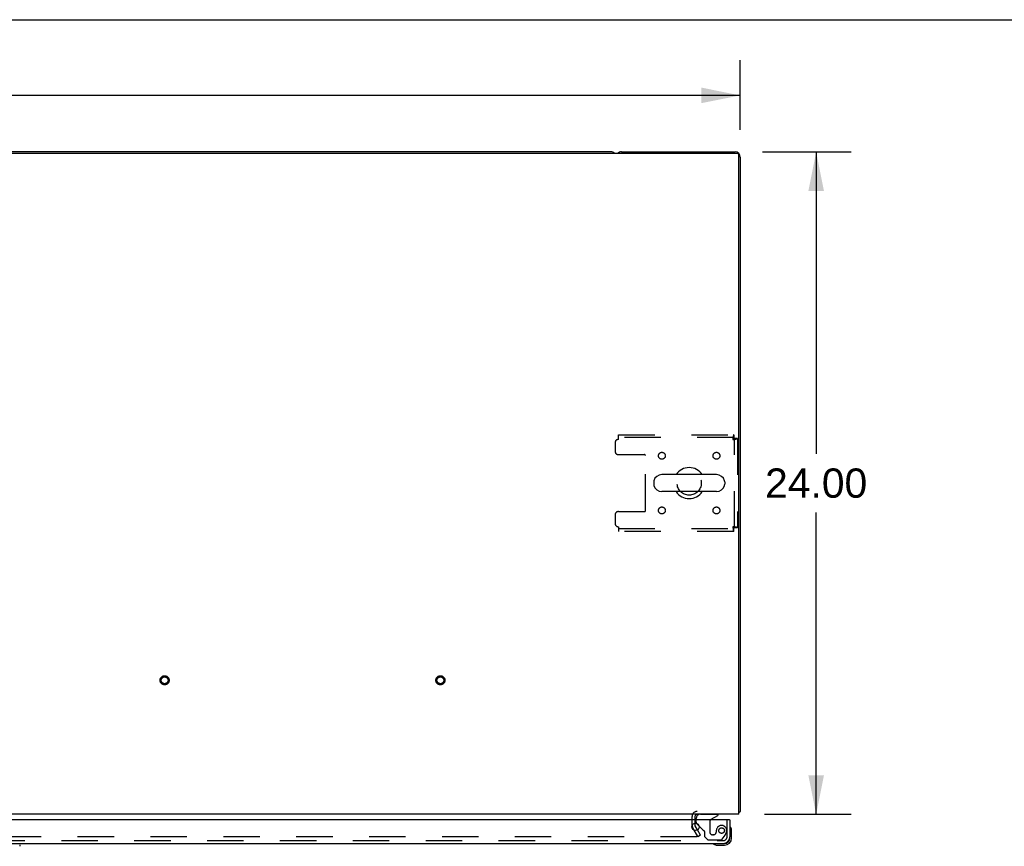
# Model space of a CAD drawing. Header units: inches. Extents: x 0 to 240, y 0 to 155.
# Tile 15 of 19: x 83 to 119, y 126 to 155. Entities that reach past the tile are written whole.
import ezdxf

# ---------------------------------------------------------------- set-up
doc = ezdxf.new("R2010")
doc.units = ezdxf.units.IN
doc.header["$LTSCALE"] = 13.214133
doc.header["$MEASUREMENT"] = 0
doc.linetypes.add('HIDDEN', pattern=[0.2, 0.1, -0.1])
doc.layers.get('0').update_dxf_attribs({"linetype": 'CONTINUOUS'})
for name, color, linetype in [('DEFAULT_2', 8, 'HIDDEN'), ('DIMENSIONS', 7, 'CONTINUOUS'), ('MASTER_DOOR_ASSEMBLY', 7, 'CONTINUOUS')]:
    doc.layers.add(name, color=color, linetype=linetype)
doc.styles.get("Standard").update_dxf_attribs({"font": 'arial.ttf'})
doc.dimstyles.new('DIMSTYLE_1', dxfattribs={"dimtxt": 1.059957, "dimasz": 1.413276, "dimexe": 0.09, "dimexo": 0.07, "dimgap": 0.0375, "dimtad": 0, "dimtih": 1, "dimtoh": 1, "dimzin": 4, "dimdsep": 46, "dimtxsty": 'Standard', "dimblk": '_FILLED', "dimblk1": '_FILLED', "dimblk2": '_FILLED', "dimcen": 0.09, "dimadec": 3, "dimazin": 1, "dimtfac": 1, "dimtdec": 3, "dimtofl": 0, "dimtmove": 0, "dimatfit": 3, "dimldrblk": '_FILLED', "dimfxl": 0, "dimtolj": 1, "dimtzin": 4, "dimarcsym": 0})

# ---------------------------------------------------------------- blocks, each defined once
blk = doc.blocks.new('_FILLED')
at = {"color": 0, "linetype": 'ByBlock'}
blk.add_solid([(0, 0), (-1, 0.2), (-1, -0.2)], dxfattribs=at)
blk = doc.blocks.new('*D1')
at = {"layer": 'DIMENSIONS', "color": 2, "linetype": 'Continuous'}
for p, q in [((49.144, 151.471), (49.144, 153.99)), ((109.144, 151.471), (109.144, 153.99)), ((49.144, 152.718), (76.762, 152.718)), ((109.144, 152.718), (81.526, 152.718))]:
    blk.add_line(p, q, dxfattribs=at)
at = {"layer": 'DIMENSIONS', "color": 2, "linetype": 'Continuous', "xscale": 1.4132762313, "yscale": 1.4132762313, "zscale": 1.4132762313, "rotation": 180}
blk.add_blockref('_FILLED', (49.144, 152.718), dxfattribs=at)
at = {"layer": 'DIMENSIONS', "color": 2, "linetype": 'Continuous', "xscale": 1.4132762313, "yscale": 1.4132762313, "zscale": 1.4132762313}
blk.add_blockref('_FILLED', (109.144, 152.718), dxfattribs=at)
at = {"layer": 'DIMENSIONS', "color": 2, "linetype": 'Continuous', "insert": (79.144, 153.248), "char_height": 1.06, "width": 3.70394, "attachment_point": 2, "line_spacing_factor": 0.9}
blk.add_mtext('60.00', dxfattribs=at)
blk = doc.blocks.new('*D9')
at = {"layer": 'DIMENSIONS', "color": 2, "linetype": 'Continuous'}
for p, q in [((109.945, 150.671), (113.167, 150.671)), ((111.895, 150.671), (111.895, 139.731)), ((111.895, 126.671), (111.895, 137.611)), ((110.022, 126.671), (113.167, 126.671))]:
    blk.add_line(p, q, dxfattribs=at)
at = {"layer": 'DIMENSIONS', "color": 2, "linetype": 'Continuous', "xscale": 1.4132762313, "yscale": 1.4132762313, "zscale": 1.4132762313}
for p, rotation in [((111.895, 150.671), 90), ((111.895, 126.671), 270)]:
    blk.add_blockref('_FILLED', p, dxfattribs=dict(at, rotation=rotation))
at = {"layer": 'DIMENSIONS', "color": 2, "linetype": 'Continuous', "insert": (111.895, 139.201), "char_height": 1.06, "width": 3.70394, "attachment_point": 2, "line_spacing_factor": 0.9}
blk.add_mtext('24.00', dxfattribs=at)

msp = doc.modelspace()

# ---------------------------------------------------------------- linework, layer by layer
at = {"color": 7, "linetype": 'Continuous'}
for p, q in [((0, 155.46), (240.257, 155.46)), ((104.455, 150.671), (53.833, 150.671)), ((108.278, 138.977), (106.303, 138.977)), ((106.003, 138.715), (106.003, 138.627)), ((108.578, 138.715), (108.578, 138.627)), ((108.278, 138.365), (106.303, 138.365))]:
    msp.add_line(p, q, dxfattribs=at)
at = {"color": 3, "linetype": 'Continuous'}
for p, q in [((49.256, 150.619), (109.032, 150.619)), ((104.833, 150.671), (108.955, 150.671)), ((109.092, 126.671), (109.092, 150.559)), ((109.144, 150.482), (109.144, 126.775)), ((109.092, 126.671), (49.196, 126.671)), ((107.498, 126.586), (107.498, 126.467)), ((107.498, 126.348), (107.498, 126.267)), ((107.588, 126.103), (107.503, 126.25))]:
    msp.add_line(p, q, dxfattribs=at)
for points in [[(109.104, 126.743), (109.105, 126.745), (109.108, 126.747), (109.11, 126.749), (109.113, 126.75), (109.115, 126.752), (109.118, 126.754), (109.121, 126.755), (109.127, 126.758)], [(109.127, 126.758), (109.13, 126.76), (109.133, 126.761), (109.135, 126.763), (109.137, 126.764), (109.139, 126.766), (109.141, 126.767), (109.142, 126.769), (109.143, 126.771), (109.144, 126.772), (109.144, 126.774), (109.144, 126.775)]]:
    msp.add_lwpolyline(points, dxfattribs=at)
at = {"color": 7, "linetype": 'Continuous'}
for centre, radius, start, end in [((104.455, 150.482), 0.189, 46.5797, 90), ((106.303, 138.671), 0.306, 90, 164.3697), ((107.29, 138.671), 0.562, 32.9567, 147.0433), ((108.278, 138.671), 0.306, 15.6303, 90), ((106.147, 138.715), 0.144, 164.3697, 180), ((106.147, 138.627), 0.144, 180, 195.6303), ((106.303, 138.671), 0.306, 195.6303, 270), ((108.278, 138.671), 0.306, 270, 344.3697), ((108.434, 138.715), 0.144, 0, 15.6303), ((108.434, 138.627), 0.144, 344.3697, 360), ((107.29, 138.671), 0.562, 212.956, 327.044)]:
    msp.add_arc(centre, radius, start, end, dxfattribs=at)
at = {"color": 3, "linetype": 'Continuous'}
for centre, radius, start, end in [((104.833, 150.482), 0.189, 90, 133.513), ((108.955, 150.482), 0.189, 0, 90), ((109.032, 150.559), 0.06, 0, 90), ((107.583, 126.586), 0.085, 90, 180), ((108.955, 126.86), 0.189, 316.4873, 321.7194), ((107.531, 126.267), 0.033, 180, 210)]:
    msp.add_arc(centre, radius, start, end, dxfattribs=at)
at = {"layer": 'DEFAULT_2', "color": 8, "linetype": 'HIDDEN'}
for p, q in [((104.728, 140.421), (108.906, 140.421)), ((104.728, 140.254), (104.728, 140.421)), ((108.906, 140.421), (108.906, 140.317)), ((104.603, 140.129), (104.603, 139.827)), ((108.906, 140.317), (104.728, 140.317)), ((109.04, 140.287), (108.936, 140.287)), ((108.936, 137.055), (108.936, 140.287)), ((109.04, 140.287), (109.04, 137.055)), ((104.728, 139.702), (105.673, 139.702)), ((105.703, 137.67), (105.703, 139.672)), ((104.603, 137.515), (104.603, 137.213)), ((104.728, 137.64), (105.673, 137.64)), ((104.728, 137.088), (104.728, 136.921)), ((104.728, 137.025), (108.906, 137.025)), ((108.906, 136.921), (104.728, 136.921)), ((108.906, 136.921), (108.906, 137.025)), ((109.04, 137.055), (108.936, 137.055)), ((107.394, 126.267), (107.394, 126.586)), ((107.498, 126.467), (107.498, 126.348)), ((107.413, 126.198), (107.595, 125.884)), ((107.609, 125.858), (107.413, 126.198)), ((107.699, 125.91), (107.588, 126.103)), ((107.577, 125.858), (50.712, 125.858)), ((107.699, 125.91), (107.609, 125.858))]:
    msp.add_line(p, q, dxfattribs=at)
for points in [[(108.906, 140.421), (108.904, 140.42), (108.902, 140.417), (108.899, 140.412), (108.897, 140.404), (108.895, 140.395), (108.892, 140.385), (108.89, 140.372), (108.888, 140.358), (108.885, 140.343), (108.883, 140.326), (108.88, 140.309), (108.878, 140.291), (108.876, 140.273), (108.873, 140.254)], [(108.906, 140.317), (108.904, 140.317), (108.902, 140.315), (108.899, 140.313), (108.897, 140.311), (108.895, 140.307), (108.892, 140.303), (108.89, 140.299), (108.888, 140.293), (108.885, 140.288), (108.883, 140.281), (108.88, 140.275), (108.878, 140.268), (108.876, 140.261), (108.873, 140.254)], [(108.873, 140.254), (108.892, 140.256), (108.911, 140.259), (108.929, 140.261), (108.946, 140.263), (108.962, 140.266), (108.977, 140.268), (108.991, 140.27), (109.004, 140.273), (109.015, 140.275), (109.024, 140.278), (109.031, 140.28), (109.036, 140.282), (109.039, 140.285), (109.04, 140.287)], [(108.873, 140.254), (108.88, 140.256), (108.887, 140.259), (108.894, 140.261), (108.901, 140.263), (108.907, 140.266), (108.913, 140.268), (108.918, 140.27), (108.923, 140.273), (108.927, 140.275), (108.93, 140.278), (108.933, 140.28), (108.935, 140.282), (108.936, 140.285), (108.936, 140.287)], [(109.04, 137.055), (109.039, 137.057), (109.036, 137.06), (109.031, 137.062), (109.024, 137.064), (109.015, 137.067), (109.004, 137.069), (108.991, 137.071), (108.977, 137.074), (108.962, 137.076), (108.946, 137.079), (108.929, 137.081), (108.911, 137.083), (108.892, 137.086), (108.873, 137.088)], [(108.873, 137.088), (108.876, 137.081), (108.878, 137.074), (108.88, 137.067), (108.883, 137.061), (108.885, 137.054), (108.888, 137.049), (108.89, 137.043), (108.892, 137.039), (108.895, 137.035), (108.897, 137.031), (108.899, 137.029), (108.902, 137.027), (108.904, 137.025), (108.906, 137.025)], [(108.936, 137.055), (108.936, 137.057), (108.935, 137.06), (108.933, 137.062), (108.93, 137.064), (108.927, 137.067), (108.923, 137.069), (108.918, 137.071), (108.913, 137.074), (108.907, 137.076), (108.901, 137.079), (108.894, 137.081), (108.887, 137.083), (108.88, 137.086), (108.873, 137.088)], [(108.873, 137.088), (108.876, 137.069), (108.878, 137.051), (108.88, 137.033), (108.883, 137.016), (108.885, 136.999), (108.888, 136.984), (108.89, 136.97), (108.892, 136.957), (108.895, 136.947), (108.897, 136.938), (108.899, 136.93), (108.902, 136.925), (108.904, 136.922), (108.906, 136.921)], [(107.597, 125.876), (107.597, 125.874), (107.596, 125.872), (107.596, 125.87), (107.595, 125.868), (107.594, 125.867), (107.593, 125.865), (107.591, 125.864), (107.589, 125.862), (107.588, 125.861), (107.586, 125.86), (107.583, 125.859), (107.581, 125.859), (107.579, 125.859), (107.577, 125.858)], [(107.595, 125.884), (107.596, 125.882), (107.596, 125.88), (107.597, 125.878), (107.597, 125.876), (107.597, 125.876)]]:
    msp.add_lwpolyline(points, dxfattribs=at)
for centre, radius in [((106.301, 139.661), 0.125), ((108.28, 139.661), 0.125), ((107.29, 138.671), 0.438), ((106.301, 137.681), 0.125), ((108.28, 137.681), 0.125), ((88.269, 131.525), 0.164), ((88.269, 131.525), 0.124), ((98.269, 131.525), 0.164), ((98.269, 131.525), 0.124)]:
    msp.add_circle(centre, radius, dxfattribs=at)
for centre, radius, start, end in [((104.728, 140.129), 0.125, 90, 180), ((104.728, 139.827), 0.125, 180, 270), ((105.673, 139.672), 0.03, 0, 90), ((104.728, 137.515), 0.125, 90, 180), ((105.673, 137.67), 0.03, 270, 360), ((104.728, 137.213), 0.125, 180, 270), ((107.583, 126.586), 0.189, 90, 180), ((107.531, 126.267), 0.137, 180, 210)]:
    msp.add_arc(centre, radius, start, end, dxfattribs=at)
at = {"layer": 'MASTER_DOOR_ASSEMBLY', "color": 3, "linetype": 'Continuous'}
for p, q in [((108.749, 126.467), (79.301, 126.467)), ((108.769, 126.467), (108.769, 125.859)), ((79.238, 125.613), (108.523, 125.613))]:
    msp.add_line(p, q, dxfattribs=at)
at = {"layer": 'MASTER_DOOR_ASSEMBLY', "color": 7, "linetype": 'Continuous'}
for p, q in [((107.54, 126.467), (107.54, 126.514)), ((108.089, 126.494), (108.327, 126.632)), ((108.327, 126.671), (108.327, 126.632)), ((108.749, 126.467), (108.769, 126.467)), ((107.65, 126.24), (107.57, 126.321)), ((108.784, 126.201), (108.783, 126.208)), ((108.829, 126.072), (108.826, 126.11)), ((108.829, 125.816), (108.829, 126.072)), ((83.013, 125.566), (83.013, 125.511)), ((108.174, 125.6), (108.181, 125.598)), ((108.272, 125.556), (108.31, 125.553)), ((108.31, 125.553), (108.566, 125.553)), ((108.523, 125.613), (108.566, 125.613))]:
    msp.add_line(p, q, dxfattribs=at)
at = {"layer": 'MASTER_DOOR_ASSEMBLY', "color": 8, "linetype": 'HIDDEN'}
for p, q in [((107.54, 126.391), (107.54, 126.467)), ((107.697, 126.671), (108.327, 126.671)), ((108.039, 126.407), (108.039, 126.028)), ((108.665, 125.859), (108.665, 126.467)), ((107.789, 126.102), (107.65, 126.24)), ((107.847, 126.043), (107.847, 125.864)), ((79.238, 125.717), (108.523, 125.717)), ((107.847, 125.864), (107.973, 125.738)), ((108.425, 125.738), (107.973, 125.738)), ((108.17, 125.93), (108.137, 125.93)), ((108.268, 126.028), (108.268, 126.017)), ((108.489, 125.772), (108.591, 125.916))]:
    msp.add_line(p, q, dxfattribs=at)
at = {"layer": 'MASTER_DOOR_ASSEMBLY', "color": 3, "linetype": 'Continuous'}
msp.add_circle((107.519, 126.217), 0.133, dxfattribs=at)
at = {"layer": 'MASTER_DOOR_ASSEMBLY', "color": 8, "linetype": 'HIDDEN'}
msp.add_circle((108.465, 126.08), 0.101, dxfattribs=at)
at = {"layer": 'MASTER_DOOR_ASSEMBLY', "color": 7, "linetype": 'Continuous'}
for centre, radius, start, end in [((107.697, 126.514), 0.157, 90, 180), ((108.139, 126.407), 0.1, 120.092, 143.4532), ((107.64, 126.391), 0.1, 207.0175, 225), ((108.784, 126.193), 0.015, 96.3796, 180), ((108.781, 126.193), 0.015, 30.8899, 83.6204), ((108.579, 126.072), 0.25, 0, 30.8899), ((108.566, 125.816), 0.263, 270, 360), ((108.566, 125.816), 0.203, 270, 360), ((108.189, 125.598), 0.015, 90, 173.6204), ((108.189, 125.601), 0.015, 186.3796, 239.1101), ((108.31, 125.803), 0.25, 239.1101, 270)]:
    msp.add_arc(centre, radius, start, end, dxfattribs=at)
at = {"layer": 'MASTER_DOOR_ASSEMBLY', "color": 8, "linetype": 'HIDDEN'}
for centre, radius, start, end in [((108.139, 126.407), 0.1, 143.4532, 180), ((107.64, 126.391), 0.1, 180, 207.0175), ((107.86, 126.172), 0.1, 225, 248.3904), ((107.808, 126.043), 0.039, 0, 68.3904), ((108.661, 126.017), 0.393, 162.0702, 178.3401), ((108.465, 126.08), 0.187, 343.1561, 162.1518), ((108.137, 126.028), 0.098, 180, 270), ((108.17, 126.028), 0.098, 270, 360), ((108.425, 125.817), 0.079, 270, 324.9), ((108.523, 125.859), 0.142, 270, 360), ((108.275, 126.138), 0.386, 324.9, 343.1561)]:
    msp.add_arc(centre, radius, start, end, dxfattribs=at)
at = {"layer": 'MASTER_DOOR_ASSEMBLY', "color": 3, "linetype": 'Continuous'}
msp.add_arc((108.523, 125.859), 0.246, 270, 360, dxfattribs=at)

# ---------------------------------------------------------------- dimensions: what is measured, and where the dimension line sits
at = {"layer": 'DIMENSIONS', "color": 2, "linetype": 'Continuous'}
for base, p1, p2, angle, picture, middle in [((49.144, 152.718), (109.144, 154.06), (49.144, 154.06), 180, '*D1', (79.136, 152.712)), ((111.895, 126.671), (109.875, 150.671), (109.952, 126.671), 270, '*D9', (111.881, 138.665))]:
    dim = msp.add_linear_dim(base=base, p1=p1, p2=p2, angle=angle, dimstyle='DIMSTYLE_1', dxfattribs=at)
    dim.commit()
    dim.dimension.update_dxf_attribs({"geometry": picture, "text_midpoint": middle, "dimtype": 160})

doc.saveas('drawing.dxf')
